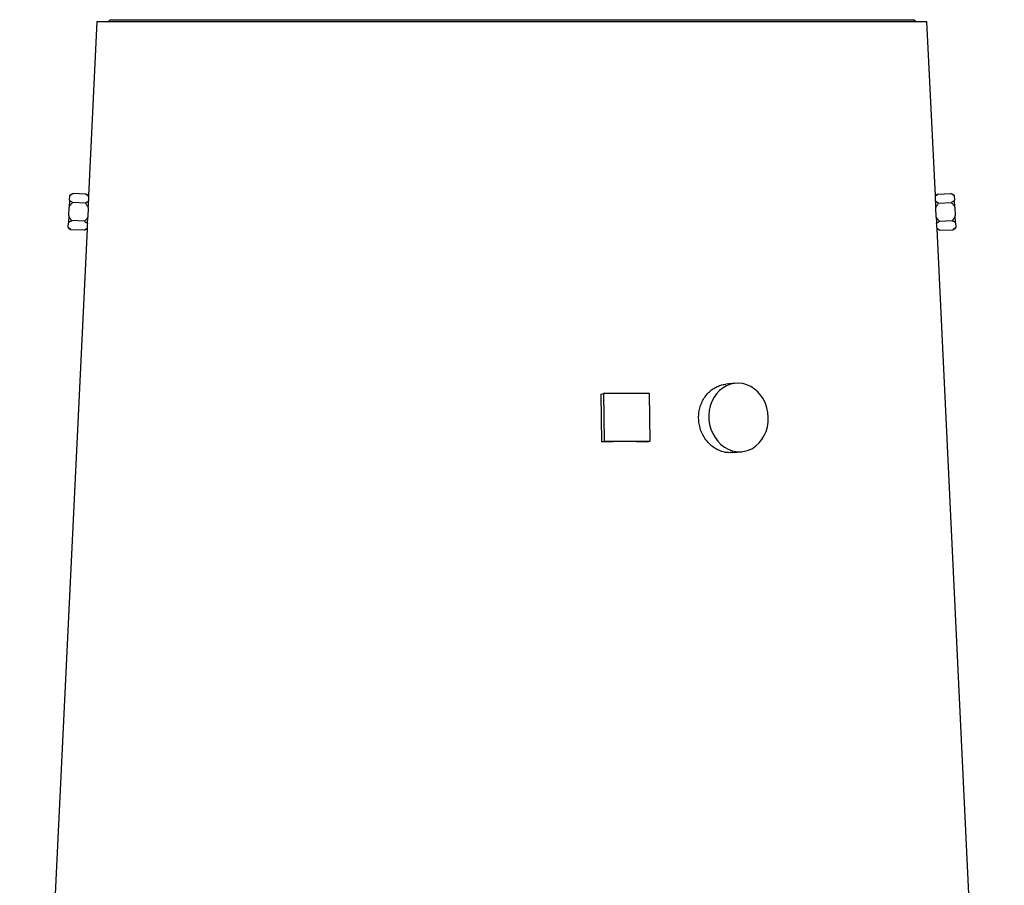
# Model space of a CAD drawing. Header units: millimetres. Extents: x 2154 to 3654, y 1062 to 4821.
# Tile 11 of 13: x 2388 to 3420, y 2941 to 3849. Entities that reach past the tile are written whole.
import ezdxf

# ---------------------------------------------------------------- set-up
doc = ezdxf.new("R2010")
doc.units = ezdxf.units.MM
doc.header["$LTSCALE"] = 2

msp = doc.modelspace()

# ---------------------------------------------------------------- linework, layer by layer
at = {"color": 7, "linetype": 'Continuous', "lineweight": 25}
for p, q in [((2468.6, 3847), (2459.8, 3664.3)), ((2468.6, 3847), (3338.6, 3847)), ((2482.6, 3849), (2480.6, 3847)), ((2482.6, 3849), (2482.6, 3849)), ((2482.6, 3849), (3324.6, 3849)), ((3326.6, 3847), (3324.6, 3849)), ((3324.6, 3849), (3324.6, 3849)), ((3347.4, 3664.2), (3338.6, 3847)), ((2439.9, 3659.8), (2440.1, 3664.5)), ((2443.5, 3666.8), (2440.1, 3665)), ((2440.1, 3665), (2440.1, 3664.5)), ((2456.9, 3666.1), (2443.5, 3666.8)), ((2459.8, 3664.3), (2456.9, 3666.1)), ((2459.8, 3663.8), (2459.8, 3664)), ((3350.3, 3666.1), (3347.4, 3664.2)), ((3350.3, 3666.1), (3363.7, 3666.8)), ((3367.1, 3665), (3363.7, 3666.8)), ((3367.1, 3664.5), (3367.1, 3665)), ((3367.1, 3664.5), (3367.4, 3659.8)), ((2439.9, 3659.8), (2439.5, 3652.6)), ((2456.5, 3656.6), (2443, 3657.3)), ((3350.8, 3656.6), (3364.2, 3657.3)), ((3367.7, 3652.6), (3367.4, 3659.8)), ((2439.1, 3643.3), (2438.7, 3636)), ((2439.1, 3643.3), (2439.5, 3652.6)), ((2459.5, 3651.6), (2459.1, 3642.3)), ((2459.5, 3652), (2459.5, 3651.6)), ((3347.7, 3651.6), (3347.7, 3652)), ((3348.2, 3642.3), (3347.7, 3651.6)), ((3367.7, 3652.6), (3368.2, 3643.3)), ((3368.5, 3636), (3368.2, 3643.3)), ((2438.5, 3631.4), (2438.7, 3636)), ((2455.5, 3637.7), (2442.1, 3638.3)), ((2459.1, 3642.3), (2459, 3642)), ((3348.2, 3642), (3348.2, 3642.3)), ((3351.7, 3637.7), (3365.1, 3638.3)), ((3368.5, 3636), (3368.7, 3631.4)), ((2458.2, 3629.7), (2387.6, 2163)), ((2438.5, 3631.4), (2438.5, 3630.9)), ((2438.5, 3630.9), (2441.7, 3628.8)), ((2455.1, 3628.2), (2441.7, 3628.8)), ((2455.1, 3628.2), (2458.2, 3629.7)), ((2458.2, 3630), (2458.2, 3630.2)), ((3419.6, 2163), (3349.1, 3629.7)), ((3349.1, 3629.7), (3352.2, 3628.2)), ((3352.2, 3628.2), (3365.6, 3628.8)), ((3365.6, 3628.8), (3368.8, 3630.9)), ((3368.8, 3630.9), (3368.7, 3631.4)), ((3137.7, 3467.8), (3127.7, 3466.8)), ((2996.7, 3456.5), (2999.5, 3457)), ((2996.7, 3456.5), (2997.4, 3406.5)), ((2999.5, 3457), (3000.1, 3407.1)), ((3047.8, 3457), (2999.5, 3457)), ((3048.4, 3407.1), (3047.8, 3457)), ((2997.4, 3406.5), (3000.1, 3407.1)), ((3000.1, 3407.1), (3048.4, 3407.1)), ((3045.7, 3406.5), (3048.4, 3407.1)), ((3134.6, 3395.1), (3144.6, 3396.1))]:
    msp.add_line(p, q, dxfattribs=at)
at = {"color": 7, "linetype": 'Continuous', "lineweight": 25, "flags": 128}
msp.add_lwpolyline([(3172.3, 3431.9), (3171.9, 3437), (3170.9, 3441.9), (3169.3, 3446.6), (3167.1, 3451), (3164.5, 3455.1), (3161.3, 3458.7), (3157.8, 3461.8), (3154, 3464.3), (3149.9, 3466.1), (3145.7, 3467.4), (3141.3, 3467.9), (3137, 3467.7), (3132.7, 3466.8), (3128.6, 3465.3), (3124.8, 3463.1), (3121.2, 3460.3), (3118.1, 3456.9), (3115.4, 3453.1), (3113.2, 3448.8), (3111.5, 3444.2), (3110.4, 3439.4), (3110, 3434.5), (3110.1, 3429.4), (3110.8, 3424.5), (3112.1, 3419.6), (3114, 3415.1), (3116.4, 3410.8), (3119.3, 3407), (3122.6, 3403.6), (3126.3, 3400.8), (3130.2, 3398.6), (3134.4, 3397.1), (3138.7, 3396.2), (3143.1, 3396), (3147.4, 3396.5), (3151.6, 3397.7), (3155.6, 3399.6), (3159.3, 3402.1), (3162.6, 3405.2), (3165.6, 3408.8), (3168, 3412.9), (3170, 3417.3), (3171.3, 3422), (3172.1, 3426.9), (3172.3, 3431.9)], dxfattribs=at)
at = {"color": 7, "linetype": 'Continuous', "lineweight": 25}
for centre, major_axis, ratio, start_param, end_param in [((2904.7, 3637.4), (444.5, -32.1), 0.576237, 3.163712, 3.183494), ((2902.6, 3637.4), (444.5, 32.1), 0.576237, 6.241284, 6.261065), ((2904.7, 3599.4), (446.4, -32.2), 0.576237, 3.12745, 3.147172), ((2902.6, 3599.4), (446.4, 32.2), 0.576237, 6.277606, 6.297328), ((2903.3, 3384.6), (457.3, 5.7), 0.046454, 1.253716, 1.363118)]:
    msp.add_ellipse(centre, major_axis=major_axis, ratio=ratio, start_param=start_param, end_param=end_param, dxfattribs=at)
for points, knots in [([(2440.1, 3664.5), (2440.5, 3664.9), (2441.1, 3665.3), (2442.2, 3666.1), (2442.8, 3666.4), (2443.5, 3666.8)], [0, 0, 0, 0, 0.5, 0.5, 1, 1, 1, 1]), ([(2456.9, 3666.1), (2457.5, 3665.8), (2458, 3665.4), (2458.7, 3664.8), (2459, 3664.6), (2459.4, 3664.2), (2459.6, 3664), (2459.8, 3663.8)], [0, 0, 0, 0, 0.5, 0.5, 0.75, 0.75, 1, 1, 1, 1]), ([(3347.4, 3664.2), (3347.4, 3664.2), (3347.4, 3664.4), (3347.4, 3664.1), (3347.4, 3663.8)], [0, 0, 0, 0, 0.112097, 1, 1, 1, 1]), ([(3363.7, 3666.8), (3364.4, 3666.4), (3365, 3666.1), (3366.2, 3665.3), (3366.7, 3664.9), (3367.1, 3664.5)], [0, 0, 0, 0, 0.5, 0.5, 1, 1, 1, 1]), ([(2439.5, 3652.6), (2440, 3653.5), (2440.5, 3654.3), (2441.7, 3655.8), (2442.4, 3656.6), (2443, 3657.3)], [0, 0, 0, 0, 0.5, 0.5, 1, 1, 1, 1]), ([(2443, 3657.3), (2442.4, 3657.7), (2441.8, 3658.1), (2440.8, 3658.9), (2440.3, 3659.4), (2439.9, 3659.8)], [0, 0, 0, 0, 0.5, 0.5, 1, 1, 1, 1]), ([(2459.7, 3658.8), (2459.3, 3658.4), (2458.8, 3658), (2457.7, 3657.3), (2457.1, 3657), (2456.5, 3656.6)], [0, 0, 0, 0, 0.5, 0.5, 1, 1, 1, 1]), ([(2456.5, 3656.6), (2457.1, 3655.9), (2457.6, 3655.1), (2458.7, 3653.4), (2459.1, 3652.6), (2459.5, 3651.6)], [0, 0, 0, 0, 0.5, 0.5, 1, 1, 1, 1]), ([(2459.5, 3652), (2459.5, 3652.7), (2459.6, 3653.3), (2459.6, 3654.5), (2459.6, 3655.1), (2459.7, 3656.2), (2459.7, 3656.7), (2459.7, 3657.8), (2459.7, 3658.3), (2459.7, 3658.8)], [0, 0, 0, 0, 0.25, 0.25, 0.5, 0.5, 0.75, 0.75, 1, 1, 1, 1]), ([(3347.5, 3658.8), (3347.5, 3658.3), (3347.5, 3657.8), (3347.6, 3656.7), (3347.6, 3656.2), (3347.6, 3654.5), (3347.7, 3653.3), (3347.7, 3652)], [0, 0, 0, 0, 0.25, 0.25, 0.5, 0.5, 1, 1, 1, 1]), ([(3350.8, 3656.6), (3350.2, 3656.9), (3349.6, 3657.3), (3348.5, 3658), (3347.9, 3658.4), (3347.5, 3658.8)], [0, 0, 0, 0, 0.5, 0.5, 1, 1, 1, 1]), ([(3347.7, 3651.6), (3348.1, 3652.6), (3348.6, 3653.4), (3349.6, 3655.1), (3350.2, 3655.9), (3350.8, 3656.6)], [0, 0, 0, 0, 0.5, 0.5, 1, 1, 1, 1]), ([(3367.4, 3659.8), (3367, 3659.4), (3366.5, 3658.9), (3365.4, 3658.1), (3364.8, 3657.7), (3364.2, 3657.3)], [0, 0, 0, 0, 0.5, 0.5, 1, 1, 1, 1]), ([(3364.2, 3657.3), (3364.9, 3656.6), (3365.5, 3655.8), (3366.7, 3654.3), (3367.3, 3653.5), (3367.7, 3652.6)], [0, 0, 0, 0, 0.5, 0.5, 1, 1, 1, 1]), ([(2442.1, 3638.3), (2441.5, 3639.1), (2441, 3639.9), (2439.9, 3641.5), (2439.5, 3642.4), (2439.1, 3643.3)], [0, 0, 0, 0, 0.5, 0.5, 1, 1, 1, 1]), ([(3368.2, 3643.3), (3367.8, 3642.4), (3367.3, 3641.5), (3366.3, 3639.9), (3365.7, 3639.1), (3365.1, 3638.3)], [0, 0, 0, 0, 0.5, 0.5, 1, 1, 1, 1]), ([(2438.7, 3636), (2439.2, 3636.5), (2439.7, 3636.9), (2440.8, 3637.6), (2441.5, 3638), (2442.1, 3638.3)], [0, 0, 0, 0, 0.5, 0.5, 1, 1, 1, 1]), ([(2459.1, 3642.3), (2458.6, 3641.5), (2458.1, 3640.6), (2456.9, 3639.1), (2456.2, 3638.4), (2455.5, 3637.7)], [0, 0, 0, 0, 0.5, 0.5, 1, 1, 1, 1]), ([(2455.5, 3637.7), (2456.1, 3637.3), (2456.7, 3636.9), (2457.7, 3636.1), (2458.2, 3635.7), (2458.6, 3635.2)], [0, 0, 0, 0, 0.5, 0.5, 1, 1, 1, 1]), ([(2458.6, 3635.2), (2458.6, 3635.7), (2458.7, 3636.2), (2458.7, 3637.3), (2458.8, 3637.8), (2458.9, 3638.9), (2458.9, 3639.5), (2459, 3640.7), (2459, 3641.3), (2459, 3642)], [0, 0, 0, 0, 0.25, 0.25, 0.5, 0.5, 0.75, 0.75, 1, 1, 1, 1]), ([(3351.7, 3637.7), (3351, 3638.4), (3350.4, 3639.1), (3349.2, 3640.7), (3348.6, 3641.5), (3348.2, 3642.3)], [0, 0, 0, 0, 0.5, 0.5, 1, 1, 1, 1]), ([(3348.2, 3642), (3348.2, 3641.3), (3348.3, 3640.7), (3348.4, 3639.5), (3348.4, 3638.9), (3348.5, 3637.2), (3348.6, 3636.2), (3348.7, 3635.2)], [0, 0, 0, 0, 0.25, 0.25, 0.5, 0.5, 1, 1, 1, 1]), ([(3348.7, 3635.2), (3349, 3635.7), (3349.5, 3636.1), (3350.5, 3636.9), (3351.1, 3637.3), (3351.7, 3637.7)], [0, 0, 0, 0, 0.5, 0.5, 1, 1, 1, 1]), ([(3365.1, 3638.3), (3365.8, 3638), (3366.4, 3637.6), (3367.6, 3636.9), (3368.1, 3636.5), (3368.5, 3636)], [0, 0, 0, 0, 0.5, 0.5, 1, 1, 1, 1]), ([(2441.7, 3628.8), (2441.1, 3629.2), (2440.5, 3629.6), (2439.4, 3630.5), (2438.9, 3630.9), (2438.5, 3631.4)], [0, 0, 0, 0, 0.5, 0.5, 1, 1, 1, 1]), ([(2458.2, 3630.2), (2457.8, 3629.8), (2457.3, 3629.4), (2456.2, 3628.8), (2455.7, 3628.5), (2455.1, 3628.2)], [0, 0, 0, 0, 0.5, 0.5, 1, 1, 1, 1]), ([(3349.1, 3630.2), (3349.1, 3630), (3349.1, 3629.7), (3349.1, 3629.8), (3349.1, 3629.9)], [0, 0, 0, 0, 0.626938, 1, 1, 1, 1]), ([(3352.2, 3628.2), (3351.6, 3628.5), (3351, 3628.8), (3350, 3629.4), (3349.5, 3629.8), (3349.1, 3630.2)], [0, 0, 0, 0, 0.5, 0.5, 1, 1, 1, 1]), ([(3368.7, 3631.4), (3368.3, 3630.9), (3367.9, 3630.5), (3366.8, 3629.6), (3366.2, 3629.2), (3365.6, 3628.8)], [0, 0, 0, 0, 0.5, 0.5, 1, 1, 1, 1]), ([(3105.8, 3410), (3104.8, 3411.7), (3102.7, 3415.1), (3100.6, 3420.8), (3099.4, 3426.8), (3099.1, 3432.8), (3099.7, 3438.9), (3101.2, 3444.7), (3103.6, 3450.1), (3106.7, 3454.9), (3110.6, 3459.1), (3115, 3462.6), (3119.9, 3465), (3124.1, 3466.4), (3126.8, 3466.6), (3127.7, 3466.7)], [0, 0, 0, 0, 0.079908, 0.159815, 0.239731, 0.319646, 0.399413, 0.479181, 0.558984, 0.638789, 0.718817, 0.798844, 0.878935, 0.959025, 1, 1, 1, 1]), ([(3134.6, 3395.2), (3133.1, 3395.1), (3129.9, 3394.9), (3124.9, 3395.8), (3119.8, 3397.6), (3115, 3400.4), (3110.1, 3404.4), (3107.3, 3408), (3105.8, 3410)], [0, 0, 0, 0, 0.1373255, 0.3000588, 0.462794, 0.6256136, 0.788435, 1, 1, 1, 1])]:
    msp.add_open_spline(points, degree=3, knots=knots, dxfattribs=at)
msp.add_open_spline([(3347.4, 3663.8), (3348.2, 3664.7), (3349.2, 3665.4), (3350.3, 3666.1)], degree=3, dxfattribs=at)

doc.saveas('drawing.dxf')
